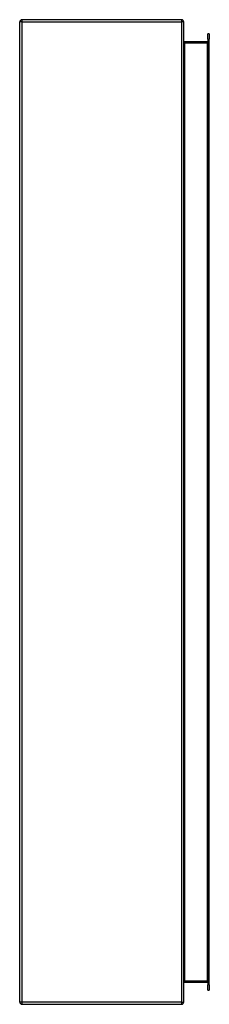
# Model space of a CAD drawing. Header units: inches. Extents: x 49.6 to 56.6, y 9.7 to 45.7.
import ezdxf

# ---------------------------------------------------------------- set-up
doc = ezdxf.new("R2010")
doc.units = ezdxf.units.IN
doc.header["$MEASUREMENT"] = 0
doc.layers.add('Visible Edges(ANSI)', color=7, linetype='Continuous', lineweight=25)
doc.layers.add('Visible Tangent Edges(ANSI)', color=7, linetype='Continuous', lineweight=25)

msp = doc.modelspace()

# ---------------------------------------------------------------- linework, layer by layer
at = {"layer": 'Visible Edges(ANSI)'}
for p, q in [((55.548, 45.745), (49.716, 45.745)), ((49.632, 9.829), (49.632, 45.661)), ((55.632, 9.829), (55.632, 45.661)), ((56.51, 45.036), (56.51, 45.233)), ((56.563, 45.233), (56.51, 45.233)), ((56.51, 45.036), (56.51, 10.453)), ((56.563, 45.233), (56.563, 45.036)), ((56.563, 10.453), (56.563, 45.036)), ((56.479, 44.932), (55.663, 44.932)), ((55.663, 10.558), (56.479, 10.558)), ((56.51, 10.256), (56.51, 10.453)), ((56.563, 10.453), (56.563, 10.256)), ((56.51, 10.256), (56.563, 10.256)), ((49.716, 9.745), (55.548, 9.745))]:
    msp.add_line(p, q, dxfattribs=at)
for centre, radius, start, end in [((49.716, 45.661), 0.084, 90, 180), ((55.548, 45.661), 0.084, 0, 90), ((55.663, 44.963), 0.031, 180, 270), ((56.479, 44.963), 0.031, 270, 0), ((55.663, 10.527), 0.031, 90, 180), ((56.479, 10.527), 0.031, 0, 90), ((49.716, 9.829), 0.084, 180, 270), ((55.548, 9.829), 0.084, 270, 0)]:
    msp.add_arc(centre, radius, start, end, dxfattribs=at)
at = {"layer": 'Visible Tangent Edges(ANSI)'}
for p, q in [((49.716, 45.745), (49.716, 45.661)), ((55.548, 45.745), (55.548, 45.661)), ((49.716, 45.661), (49.632, 45.661)), ((49.716, 45.661), (55.548, 45.661)), ((49.716, 45.661), (49.716, 9.829)), ((55.548, 45.661), (55.548, 9.829)), ((55.632, 45.661), (55.548, 45.661)), ((56.51, 45.036), (56.563, 45.036)), ((55.663, 44.932), (55.663, 44.901)), ((55.663, 44.901), (56.479, 44.901)), ((55.663, 10.589), (55.663, 44.901)), ((56.479, 44.901), (56.479, 44.932)), ((56.51, 44.901), (56.479, 44.901)), ((56.479, 44.901), (56.479, 10.589)), ((56.479, 10.589), (55.663, 10.589)), ((55.663, 10.558), (55.663, 10.589)), ((56.479, 10.589), (56.51, 10.589)), ((56.479, 10.558), (56.479, 10.589)), ((56.563, 10.453), (56.51, 10.453)), ((49.716, 9.829), (49.632, 9.829)), ((55.548, 9.829), (49.716, 9.829)), ((49.716, 9.829), (49.716, 9.745)), ((55.548, 9.829), (55.548, 9.745)), ((55.548, 9.829), (55.632, 9.829))]:
    msp.add_line(p, q, dxfattribs=at)
for centre, major_axis, start_param, end_param in [((55.663, 44.963), (0, -0.062), 4.712389, 6.283185), ((55.663, 10.527), (0, 0.062), 0, 1.570796)]:
    msp.add_ellipse(centre, major_axis=major_axis, ratio=0.5, start_param=start_param, end_param=end_param, dxfattribs=at)

doc.saveas('drawing.dxf')
